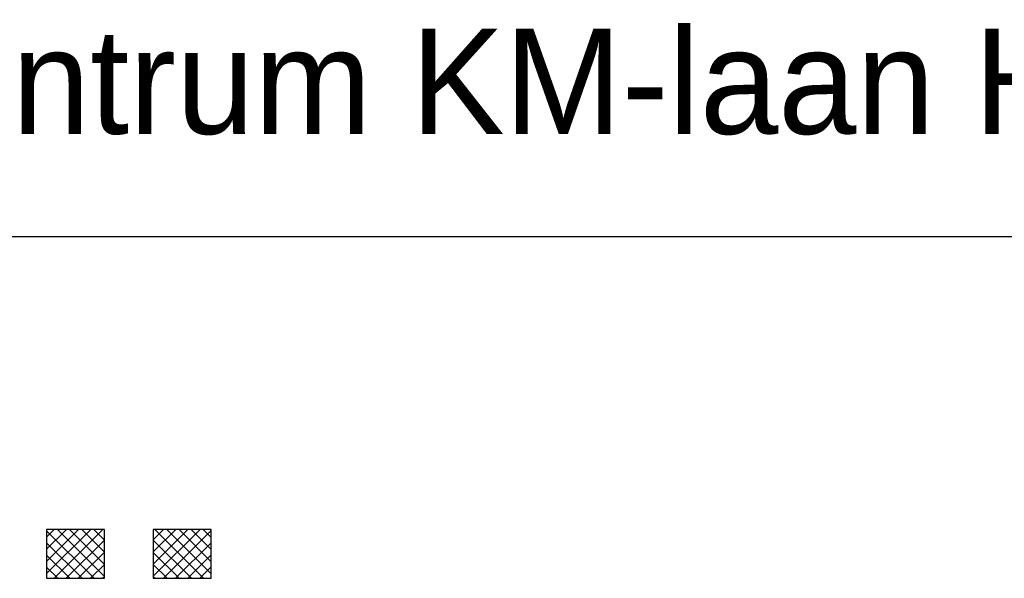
# Model space of a CAD drawing. Extents: x -33748 to 12452, y -14932 to 2888.
# Tile 88 of 194: x -31682 to -31027, y -2539 to -2167. Entities that reach past the tile are written whole.
import ezdxf

# ---------------------------------------------------------------- set-up
doc = ezdxf.new("R2010")
doc.units = 0
doc.header["$LTSCALE"] = 20
doc.layers.get('0').update_dxf_attribs({"color": 15, "linetype": 'CONTINUOUS'})
doc.layers.add('7', color=7, linetype='CONTINUOUS')
doc.layers.add('BL$4----', color=7, linetype='CONTINUOUS')
doc.styles.add('BURO-035', font='BUROFONT.shx', dxfattribs={"height": 70})

msp = doc.modelspace()

# ---------------------------------------------------------------- linework, layer by layer
at = {"color": 1}
msp.add_line((-32348.0224, -2311.81975), (-29748.0224, -2311.81975), dxfattribs=at)
at = {"color": 170}
for p, q in [((-31664.23136, -2536.08057), (-31634.89068, -2506.73989)), ((-31664.23136, -2527.99834), (-31642.97291, -2506.73989)), ((-31664.23136, -2519.91611), (-31651.05514, -2506.73989)), ((-31664.23136, -2511.83388), (-31659.13737, -2506.73989)), ((-31632.59281, -2539.21204), (-31664.23136, -2507.5735)), ((-31659.2806, -2539.21204), (-31626.80845, -2506.73989)), ((-31625.72865, -2537.99397), (-31656.98274, -2506.73989)), ((-31625.72865, -2529.91174), (-31648.90051, -2506.73989)), ((-31625.72865, -2521.82951), (-31640.81828, -2506.73989)), ((-31625.72865, -2513.74728), (-31632.73605, -2506.73989)), ((-31593.24619, -2537.83547), (-31562.1506, -2506.73989)), ((-31593.24619, -2529.75324), (-31570.23283, -2506.73989)), ((-31593.24619, -2521.67101), (-31578.31506, -2506.73989)), ((-31593.24619, -2513.58878), (-31586.39729, -2506.73989)), ((-31559.85274, -2539.21204), (-31592.3249, -2506.73989)), ((-31586.54053, -2539.21204), (-31554.73833, -2507.40985)), ((-31554.73833, -2536.24422), (-31584.24267, -2506.73989)), ((-31554.73833, -2528.16199), (-31576.16044, -2506.73989)), ((-31554.73833, -2520.07976), (-31568.0782, -2506.73989)), ((-31554.73833, -2511.99753), (-31559.99597, -2506.73989)), ((-31651.19837, -2539.21204), (-31625.72865, -2513.74233)), ((-31567.93497, -2539.21204), (-31593.24619, -2513.90083)), ((-31640.67504, -2539.21204), (-31664.23136, -2515.65573)), ((-31578.4583, -2539.21204), (-31554.73833, -2515.49208)), ((-31648.75727, -2539.21204), (-31664.23136, -2523.73796)), ((-31643.11614, -2539.21204), (-31625.72865, -2521.82456)), ((-31576.0172, -2539.21204), (-31593.24619, -2521.98306)), ((-31570.37607, -2539.21204), (-31554.73833, -2523.57431)), ((-31656.8395, -2539.21204), (-31664.23136, -2531.82019)), ((-31635.03391, -2539.21204), (-31625.72865, -2529.90679)), ((-31584.09943, -2539.21204), (-31593.24619, -2530.06529)), ((-31562.29384, -2539.21204), (-31554.73833, -2531.65654)), ((-31626.95168, -2539.21204), (-31625.72865, -2537.98902)), ((-31592.18166, -2539.21204), (-31593.24619, -2538.14752))]:
    msp.add_line(p, q, dxfattribs=at)
at = {"layer": '7', "color": 170, "linetype": 'CONTINUOUS'}
for p, q in [((-31625.72865, -2506.73989), (-31664.23136, -2506.73989)), ((-31664.23136, -2506.73989), (-31664.23136, -2539.21204)), ((-31625.72865, -2539.21204), (-31625.72865, -2506.73989)), ((-31554.73833, -2506.73989), (-31593.24619, -2506.73989)), ((-31593.24619, -2506.73989), (-31593.24619, -2539.21204)), ((-31554.73833, -2539.21204), (-31554.73833, -2506.73989)), ((-31664.23136, -2539.21204), (-31625.72865, -2539.21204)), ((-31593.24619, -2539.21204), (-31554.73833, -2539.21204))]:
    msp.add_line(p, q, dxfattribs=at)

# ---------------------------------------------------------------- texts
at = {"layer": 'BL$4----', "color": 3, "style": 'BURO-035'}
msp.add_text('opleidingscentrum KM-laan Helmond 10447-00', height=70, dxfattribs=at).set_placement((-32207.76598, -2243.42628))

doc.saveas('drawing.dxf')
